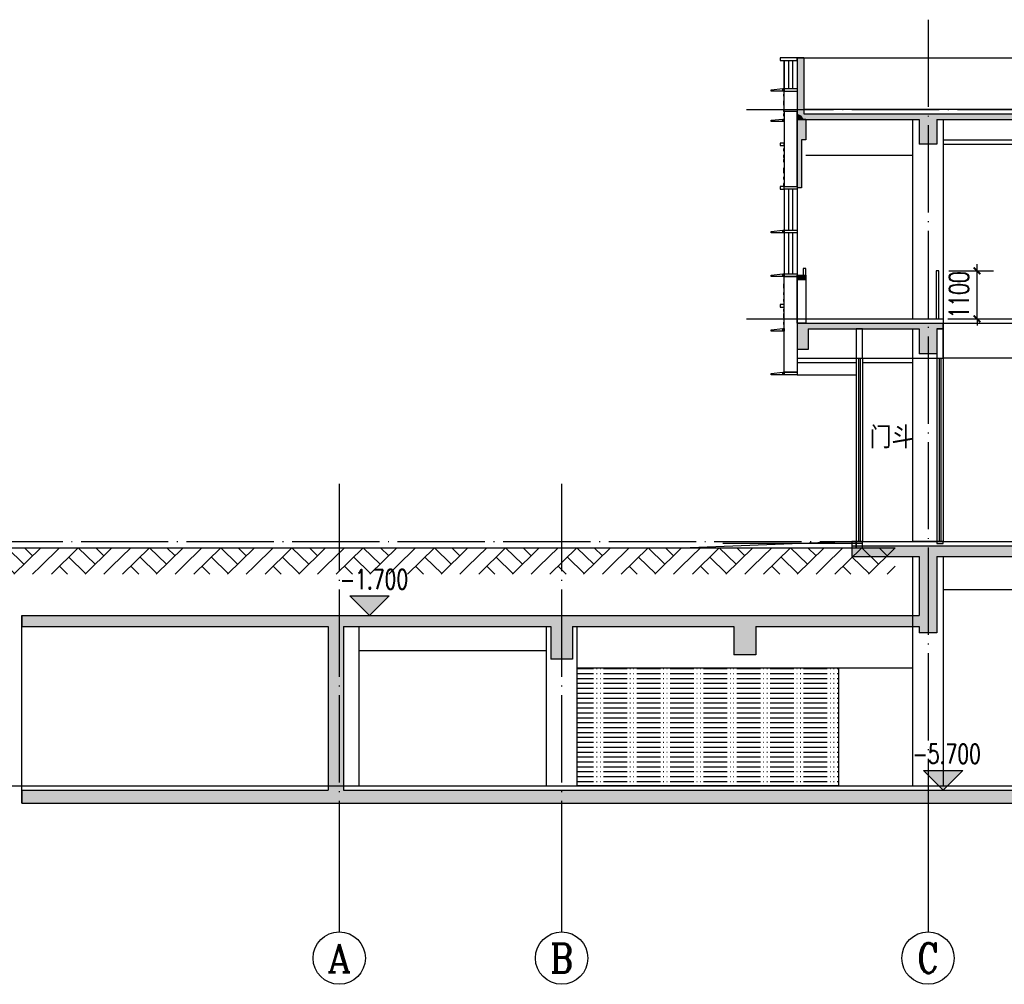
# Model space of a CAD drawing. Header units: millimetres. Extents: x 500457 to 783861, y -293374 to -162131.
# Tile 65 of 116: x 693852 to 716426, y -240502 to -218395. Entities that reach past the tile are written whole.
import ezdxf
from ezdxf.enums import TextEntityAlignment as Align

# ---------------------------------------------------------------- set-up
doc = ezdxf.new("R2010")
doc.units = ezdxf.units.MM
doc.header["$LTSCALE"] = 1000
doc.linetypes.add('DOTE', pattern=[2.42, 2, -0.2, 0.02, -0.2])
for name, color, linetype in [('A-AXIS', 1, 'DOTE'), ('A-DOOR-FIRE', 4, 'Continuous'), ('A-ELEV-WIN3', 251, 'Continuous'), ('A-PLAN-GROUND', 2, 'Continuous'), ('A-SECT-SURF', 6, 'Continuous'), ('A-看线', 115, 'Continuous'), ('AXIS', 3, 'Continuous'), ('AXIS_TEXT', 7, 'Continuous'), ('DIM_ELEV', 3, 'Continuous'), ('DOTE', 1, 'DOTE'), ('EVTR', 2, 'Continuous'), ('LY_MC_section A_A$0$A31----(18)', 140, 'Continuous'), ('PUB_DIM', 3, 'Continuous'), ('PUB_HATCH', 8, 'Continuous'), ('PUB_TEXT', 7, 'Continuous'), ('WALL', 255, 'Continuous'), ('板洞', 6, 'Continuous')]:
    doc.layers.add(name, color=color, linetype=linetype)
doc.styles.add('_TCH_AXIS', font='COMPLEX', dxfattribs={"bigfont": 'GBCBIG'})
doc.styles.add('_TCH_DIM', font='SIMPLEX', dxfattribs={"bigfont": 'GBCBIG'})
doc.styles.add('_TCH_DIM_T3', font='SIMPLEX', dxfattribs={"width": 0.705882, "bigfont": 'GBCBIG'})
doc.styles.add('COMPLEX', font='COMPLEX')
doc.styles.add('TSSD_Norm', font='tssdeng.shx', dxfattribs={"bigfont": 'hztxt.shx'})
doc.dimstyles.new('_TCH_ARCH&&150', dxfattribs={"dimtxt": 446.25, "dimasz": 150, "dimexe": 375, "dimexo": 450, "dimgap": 189.375, "dimtad": 1, "dimdec": 0, "dimzin": 0, "dimdsep": 46, "dimtxsty": '_TCH_DIM_T3', "dimblk": 'ARCHTICK', "dimcen": 0.09, "dimclrt": 7, "dimazin": 2, "dimtfac": 1, "dimtdec": 0, "dimtix": 1, "dimtmove": 2, "dimatfit": 3, "dimfxl": 1, "dimtolj": 1, "dimtzin": 0, "dimarcsym": 0})

# ---------------------------------------------------------------- blocks, each defined once
blk = doc.blocks.new('A$C7aab0e27')
at = {"layer": 'LY_MC_section A_A$0$A31----(18)'}
for points in [[(-30, 0), (-30, -60), (-300, -60), (-300, -30)], [(-30, -60), (-30, 0), (0, 0), (0, -60)]]:
    blk.add_lwpolyline(points, close=True, dxfattribs=at)
blk = doc.blocks.new('A$C37e4a2ef')
at = {"layer": 'LY_MC_section A_A$0$A31----(18)'}
blk.add_lwpolyline([(0, 0), (300, 0), (300, -60), (0, -60)], close=True, dxfattribs=at)
at = {"layer": 'A-DOOR-FIRE'}
blk.add_blockref('A$C7aab0e27', (0, 0), dxfattribs=at)
blk = doc.blocks.new('A$C42b86bd6')
at = {"layer": 'LY_MC_section A_A$0$A31----(18)'}
for points in [[(90, 0), (0, 0), (0, -60), (90, -60)], [(90, 0), (390, 0), (390, -60), (90, -60)]]:
    blk.add_lwpolyline(points, close=True, dxfattribs=at)
blk = doc.blocks.new('A$C827e71c0')
at = {"layer": 'LY_MC_section A_A$0$A31----(18)'}
blk.add_lwpolyline([(0, 0), (-90, 0), (-90, -60), (0, -60)], close=True, dxfattribs=at)
blk = doc.blocks.new('$EWDLib$00001159')
for p, q in [((0, 0), (0, 1500)), ((84, 0), (84, 1500)), ((156, 0), (156, 1500)), ((240, 0), (240, 1500))]:
    blk.add_line(p, q)
blk = doc.blocks.new('A$Cbfcdd665')
at = {"layer": 'PUB_HATCH'}
for points in [[(-5700, -38700), (-5700, -39170), (-5500, -39170), (-5500, -38700)], [(-5600, -39170), (-5700, -39170), (-5700, -40270), (-5600, -40270)], [(-5700, -42270), (-5500, -42270), (-5500, -42370), (-5700, -42370)]]:
    blk.add_hatch(color=256, dxfattribs=at).paths.add_polyline_path(points)
at = {"layer": 'EVTR'}
blk.add_lwpolyline([(-5500, -42270), (-5500, -42120), (-5560, -42120), (-5560, -42270)], dxfattribs=at)
at = {"layer": 'LY_MC_section A_A$0$A31----(18)'}
for p, q in [((-6000, -37990), (-5700, -37990)), ((-6000, -38050), (-5700, -38050))]:
    blk.add_line(p, q, dxfattribs=at)
for points in [[(-5700, -37290), (-6090, -37290), (-6090, -37350), (-5700, -37350)], [(-6000, -38120), (-6010, -38120), (-6010, -38170), (-6000, -38170)], [(-6000, -38270), (-6010, -38270), (-6010, -38370), (-6000, -38370)], [(-6000, -38470), (-6010, -38470), (-6010, -38520), (-6000, -38520)], [(-6000, -38570), (-6010, -38570), (-6010, -38620), (-6000, -38620)], [(-5700, -38520), (-6000, -38520), (-6000, -40240), (-5700, -40240)], [(-6000, -39370), (-6010, -39370), (-6010, -39420), (-6000, -39420)], [(-6000, -39520), (-6010, -39520), (-6010, -39570), (-6000, -39570)], [(-6000, -39620), (-6010, -39620), (-6010, -39670), (-6000, -39670)], [(-6000, -39820), (-6010, -39820), (-6010, -39920), (-6000, -39920)], [(-6000, -40020), (-6010, -40020), (-6010, -40070), (-6000, -40070)], [(-6000, -40170), (-6010, -40170), (-6010, -40220), (-6000, -40220)], [(-6000, -42300), (-5700, -42300), (-5700, -44490), (-6000, -44490)], [(-6000, -42470), (-6010, -42470), (-6010, -42570), (-6000, -42570)], [(-6000, -42670), (-6010, -42670), (-6010, -42720), (-6000, -42720)], [(-6000, -42820), (-6010, -42820), (-6010, -42870), (-6000, -42870)], [(-6000, -43050), (-6010, -43050), (-6010, -43100), (-6000, -43100)], [(-6000, -43150), (-6010, -43150), (-6010, -43250), (-6000, -43250)], [(-6000, -43350), (-6010, -43350), (-6010, -43400), (-6000, -43400)], [(-4200, -43500), (-4350, -43500), (-4350, -44170), (-4200, -44170)], [(-2350, -43500), (-2500, -43500), (-2500, -44170), (-2350, -44170)], [(-4350, -48370), (-4450, -48370), (-4450, -48520), (-4350, -48520)], [(-4200, -48370), (-4350, -48370), (-4350, -48520), (-4200, -48520)], [(-2350, -48370), (-2500, -48370), (-2500, -48420), (-2350, -48420)]]:
    blk.add_lwpolyline(points, close=True, dxfattribs=at)
blk.add_lwpolyline([(-6000, -38520), (-6000, -37350), (-5700, -37350), (-5700, -38520)], dxfattribs=at)
at = {"layer": 'WALL', "color": 0}
for p, q in [((-5700, -38700), (-5700, -39170)), ((-5500, -38700), (-5700, -38700)), ((-5500, -38700), (-5500, -39170)), ((-5700, -39170), (-5700, -40270)), ((-5500, -39170), (-5600, -39170)), ((-5600, -39170), (-5600, -40270)), ((-5600, -40270), (-5700, -40270))]:
    blk.add_line(p, q, dxfattribs=at)
at = {"layer": 'WALL'}
for points in [[(-5700, -42270), (-5500, -42270), (-5500, -42370), (-5700, -42370)], [(-5700, -42370), (-5500, -42370), (-5500, -43370), (-5700, -43370)]]:
    blk.add_lwpolyline(points, close=True, dxfattribs=at)
at = {"layer": 'A-DOOR-FIRE'}
for name, p in [('A$C42b86bd6', (-6090, -40240)), ('A$C7aab0e27', (-6000, -43490)), ('A$C37e4a2ef', (-6000, -44490))]:
    blk.add_blockref(name, p, dxfattribs=at)
at = {"layer": 'LY_MC_section A_A$0$A31----(18)', "rotation": 179.9999999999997}
for p, xscale, yscale in [((-5700, -37350), 1.250000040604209, 0.4266663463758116), ((-5700, -40300), 1.250000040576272, 0.6266666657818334), ((-5700, -41300), 1.250000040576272, 0.6266666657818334), ((-4200, -44170), 0.6249999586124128, 2.799999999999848), ((-2350, -44170), 0.6249999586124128, 2.799999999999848)]:
    blk.add_blockref('$EWDLib$00001159', p, dxfattribs=dict(at, xscale=xscale, yscale=yscale))
at = {"layer": 'LY_MC_section A_A$0$A31----(18)'}
for name, p in [('A$C7aab0e27', (-6000, -37990)), ('A$C7aab0e27', (-6000, -38690)), ('A$C827e71c0', (-6000, -39240)), ('A$C37e4a2ef', (-6000, -41240)), ('A$C37e4a2ef', (-6000, -42240)), ('A$C827e71c0', (-6000, -42940))]:
    blk.add_blockref(name, p, dxfattribs=at)
blk = doc.blocks.new('_ArchTick')
at = {"color": 0, "linetype": 'ByBlock', "const_width": 0.3}
blk.add_lwpolyline([(-0.5, -0.5), (0.5, 0.5)], dxfattribs=at)
blk = doc.blocks.new('*D149')
at = {"layer": 'Defpoints', "color": 0, "transparency": 16777216}
for p in [(714706, -224151), (715800, -224151), (714706, -225251)]:
    blk.add_point(p, dxfattribs=at)
at = {"layer": 'PUB_DIM', "color": 0, "lineweight": -2, "transparency": 16777216}
for p, q in [((715156, -224151), (716175, -224151)), ((715800, -224151), (715800, -224001)), ((715800, -225251), (715800, -224151)), ((715156, -225251), (716175, -225251)), ((715800, -225251), (715800, -225401))]:
    blk.add_line(p, q, dxfattribs=at)
at = {"layer": 'PUB_DIM', "color": 0, "lineweight": -2, "transparency": 16777216, "xscale": 150, "yscale": 150, "zscale": 150}
for p, rotation in [((715800, -224151), 270), ((715800, -225251), 90)]:
    blk.add_blockref('_ArchTick', p, dxfattribs=dict(at, rotation=rotation))
at = {"layer": 'PUB_DIM', "color": 7, "transparency": 16777216, "insert": (715388, -224701), "char_height": 446.2, "attachment_point": 5, "rotation": 90, "style": '_TCH_DIM_T3'}
blk.add_mtext('\\A1;1100', dxfattribs=at)
blk = doc.blocks.new('_AXISO')
blk.add_circle((0, 0), 0.5)
at = {"layer": 'AXIS_TEXT', "style": 'COMPLEX', "width": 1.041667}
blk.add_attdef('A', text='', height=0.56, dxfattribs=at).set_placement((-0.25, -0.28), (0.25, -0.28), align=Align.FIT)
blk = doc.blocks.new('$LinePat$素土夯实')
at = {"color": 0}
for p, q in [((0, -210), (210, 0)), ((120, -300), (420, 0)), ((420, 0), (608, -188)), ((495, -300), (795, 0)), ((615, 0), (705, -90)), ((315, -105), (502, -293)), ((210, -210), (300, -300)), ((705, -300), (795, -210))]:
    blk.add_line(p, q, dxfattribs=at)

msp = doc.modelspace()

# ---------------------------------------------------------------- hatches: boundary and pattern name
at = {"layer": 'A-ELEV-WIN3'}
h = msp.add_hatch(dxfattribs=at)
h.set_pattern_fill('ACAD_ISO05W100', color=256, scale=150, angle=-90)
h.set_pattern_definition([(0, (718710.77, -320116.43), (7e-13, 112.5), [540, -67.5, 11.25, -67.5, 11.25, -67.5])])
h.paths.add_polyline_path([(712627.1, -235950.7), (712627.1, -233250.7), (706627.1, -233250.7), (706627.1, -235950.7)])
at = {"layer": 'DIM_ELEV'}
for points in [[(701872.5, -232050.7), (701422.5, -231600.7), (702322.5, -231600.7)], [(715027.1, -236050.7), (714577.1, -235600.7), (715477.1, -235600.7)]]:
    msp.add_hatch(color=256, dxfattribs=at).paths.add_polyline_path(points)
at = {"layer": 'PUB_HATCH'}
for points in [[(711677.1, -219270.7), (711677.1, -220550.7), (711777.1, -220594.1), (711827.1, -220550.7), (711827.1, -219270.7)], [(711677.1, -220680.7), (711827.1, -220680.7), (711777.1, -220594.1), (711677.1, -220550.7)], [(711777.1, -220594.1), (711827.1, -220680.7), (714477.1, -220680.7), (714677.1, -220637.4), (714677.1, -220550.7), (711827.1, -220550.7)], [(714677.1, -220637.4), (714477.1, -220680.7), (714477.1, -221250.7), (714877.1, -221250.7), (714877.1, -220680.7)], [(714677.1, -220637.4), (714877.1, -220680.7), (720777.1, -220680.7), (720977.1, -220637.4), (720977.1, -220550.7), (714677.1, -220550.7)], [(711927.1, -225480.7), (711677.1, -225350.7), (711677.1, -225950.7), (711927.1, -225950.7)], [(711677.1, -225350.7), (711927.1, -225480.7), (714477.1, -225480.7), (714677.2, -225437.4), (714677.5, -225350.7)], [(714677.2, -225437.4), (714477.1, -225480.7), (714477.1, -226050.7), (714877.1, -226050.7), (714877.1, -225480.7)], [(714677.2, -225437.4), (714877.1, -225480.7), (715027.1, -225480.7), (715027.1, -225350.7), (714677.5, -225350.7)], [(712927.1, -230700.7), (714477.1, -230700.7), (714677.1, -230617.4), (714677.1, -230450.7), (712927.1, -230450.7)], [(714677.1, -230617.4), (714877.1, -230700.7), (717577.1, -230700.7), (717743.8, -230617.4), (717827.1, -230450.7), (714677.1, -230450.7)], [(714677.1, -230617.4), (714477.1, -230700.7), (714477.1, -232050.7), (714610.5, -232134.1), (714877.1, -232050.7), (714877.1, -230700.7)], [(693902.1, -232300.7), (700927.1, -232300.7), (701160.5, -232217.4), (701277.1, -232050.7), (693902.1, -232050.7)], [(701160.5, -232217.4), (701277.1, -232300.7), (706027.1, -232300.7), (706277.1, -232217.4), (706277.1, -232050.7), (701277.1, -232050.7)], [(706277.1, -232217.4), (706527.1, -232300.7), (710227.1, -232300.7), (710477.1, -232217.4), (710477.1, -232050.7), (706277.1, -232050.7)], [(710477.1, -232217.4), (710727.1, -232300.7), (714477.1, -232300.7), (714610.5, -232134.1), (714477.1, -232050.7), (710477.1, -232050.7)], [(714610.5, -232134.1), (714477.1, -232300.7), (714477.1, -232450.7), (714877.1, -232450.7), (714877.1, -232050.7)], [(701160.5, -232217.4), (700927.1, -232300.7), (700927.1, -236050.7), (701160.5, -236150.7), (701277.1, -236050.7), (701277.1, -232300.7)], [(706277.1, -232217.4), (706027.1, -232300.7), (706027.1, -233050.7), (706527.1, -233050.7), (706527.1, -232300.7)], [(710477.1, -232217.4), (710227.1, -232300.7), (710227.1, -232950.7), (710727.1, -232950.7), (710727.1, -232300.7)], [(693902.1, -236350.7), (701277.1, -236350.7), (701160.5, -236150.7), (700927.1, -236050.7), (693902.1, -236050.7)], [(701160.5, -236150.7), (701277.1, -236350.7), (717827.1, -236350.7), (717743.8, -236150.7), (717577.1, -236050.7), (701277.1, -236050.7)]]:
    msp.add_hatch(color=256, dxfattribs=at).paths.add_polyline_path(points)

# ---------------------------------------------------------------- linework, layer by layer
at = {"color": 252}
msp.add_line((713177.1, -230400.7), (709975.5, -230400.7), dxfattribs=at)
at = {"layer": 'A-AXIS'}
for p, q in [((685577.8, -230350.7), (745065.3, -230350.7)), ((685577.8, -235950.7), (745065.3, -235950.7))]:
    msp.add_line(p, q, dxfattribs=at)
at = {"layer": 'A-DOOR-FIRE'}
msp.add_lwpolyline([(706627.1, -233250.7), (712627.1, -233250.7), (712627.1, -235950.7), (706627.1, -235950.7)], dxfattribs=at)
at = {"layer": 'A-PLAN-GROUND'}
for points in [[(712927.1, -230350.7), (709227.1, -230500.7)], [(687802.1, -230500.7), (713927.1, -230500.7)]]:
    msp.add_lwpolyline(points, dxfattribs=at)
at = {"layer": 'A-SECT-SURF'}
for p, q in [((740477.1, -220450.7), (711827.1, -220450.7)), ((713177.1, -230350.7), (740577.1, -230350.7)), ((693902.1, -235950.7), (743227.1, -235950.7))]:
    msp.add_line(p, q, dxfattribs=at)
msp.add_lwpolyline([(711877.1, -225250.7), (715027.1, -225250.7), (715027.1, -225350.7)], dxfattribs=at)
at = {"layer": 'A-看线'}
for p, q in [((714327.1, -225250.7), (714327.1, -220680.7)), ((715027.1, -220680.7), (715027.1, -225250.7)), ((714327.1, -230350.7), (714327.5, -225480.7)), ((715027.5, -225480.7), (715027.1, -230350.7)), ((715027.1, -230350.7), (714327.1, -230350.7)), ((714327.1, -235950.7), (714327.1, -230700.7)), ((715027.1, -230700.7), (715027.1, -235950.7)), ((705927.1, -235950.7), (705927.1, -232300.7)), ((706627.1, -232300.7), (706627.1, -235950.7)), ((700927.1, -233050.7), (700927.1, -235950.7)), ((706627.1, -233250.7), (714327.1, -233250.7))]:
    msp.add_line(p, q, dxfattribs=at)
for points in [[(711677.1, -219270.7), (717587.1, -219270.7)], [(715027.1, -221150.7), (720527.1, -221150.7)], [(715027.1, -221250.7), (720527.1, -221250.7)], [(711877.1, -221500.7), (714327.1, -221500.7)], [(720527.1, -226150.7), (715027.1, -226150.7), (715027.1, -225350.7), (720527.1, -225350.7)], [(711677.1, -226150.7), (713027.1, -226150.7)], [(713177.1, -226150.7), (714877.1, -226150.7)], [(711677.1, -226250.7), (713027.1, -226250.7)], [(713177.1, -226250.7), (714327.1, -226250.7)], [(711677.1, -226530.7), (713027.1, -226530.7)], [(715027.1, -231450.7), (720527.1, -231450.7)], [(701627.1, -232300.7), (701627.1, -235950.7)], [(701627.1, -232850.7), (705927.1, -232850.7)]]:
    msp.add_lwpolyline(points, dxfattribs=at)
msp.add_lwpolyline([(701277.1, -232850.7), (701277.1, -232850.7)], close=True, dxfattribs=at)
at = {"layer": 'AXIS'}
for p, q in [((701177.1, -237083.6), (701177.1, -239302.1)), ((706277.1, -237083.6), (706277.1, -239302.1)), ((714677.1, -237083.6), (714677.1, -239302.1))]:
    msp.add_line(p, q, dxfattribs=at)
at = {"layer": 'DIM_ELEV'}
for p, q in [((701872.5, -232050.7), (701422.5, -231600.7)), ((701422.5, -231600.7), (702322.5, -231600.7)), ((701872.5, -232050.7), (702322.5, -231600.7)), ((715027.1, -236050.7), (714577.1, -235600.7)), ((714577.1, -235600.7), (715477.1, -235600.7)), ((715027.1, -236050.7), (715477.1, -235600.7))]:
    msp.add_line(p, q, dxfattribs=at)
at = {"layer": 'DOTE'}
for p, q in [((714677.1, -218394.8), (714677.1, -239302.1)), ((710512.9, -220450.7), (745065.3, -220450.7)), ((710512.9, -225250.7), (745065.3, -225250.7)), ((701177.1, -229035.4), (701177.1, -239302.1)), ((706277.1, -229035.4), (706277.1, -239302.1))]:
    msp.add_line(p, q, dxfattribs=at)
at = {"layer": 'EVTR'}
msp.add_lwpolyline([(714927.1, -225250.7), (714927.1, -224150.7), (714867.1, -224150.7), (714867.1, -225250.7)], dxfattribs=at)
at = {"layer": 'WALL'}
for p, q in [((711677.1, -219270.7), (711677.1, -220550.7)), ((711827.1, -219270.7), (711677.1, -219270.7)), ((711827.1, -219270.7), (711827.1, -220550.7)), ((711677.1, -220550.7), (711677.1, -220550.7)), ((711677.1, -220550.7), (711677.1, -220680.7)), ((711677.1, -220680.7), (711827.1, -220680.7)), ((711827.1, -220550.7), (714677.1, -220550.7)), ((711827.1, -220680.7), (714477.1, -220680.7)), ((714477.1, -220680.7), (714477.1, -221250.7)), ((714677.1, -220550.7), (720977.1, -220550.7)), ((714877.1, -220680.7), (714877.1, -221250.7)), ((714877.1, -220680.7), (720777.1, -220680.7)), ((714877.1, -221250.7), (714477.1, -221250.7)), ((711677.1, -225350.7), (711677.1, -225950.7)), ((711677.1, -225350.7), (714677.5, -225350.7)), ((711927.1, -225480.7), (711927.1, -225950.7)), ((711927.1, -225480.7), (714477.1, -225480.7)), ((714477.1, -225480.7), (714477.1, -226050.7)), ((714677.5, -225350.7), (715027.1, -225350.7)), ((714877.1, -225480.7), (714877.1, -226050.7)), ((714877.1, -225480.7), (715027.1, -225480.7)), ((715027.1, -225350.7), (715027.1, -225480.7)), ((711927.1, -225950.7), (711677.1, -225950.7)), ((714877.1, -226050.7), (714477.1, -226050.7)), ((712927.1, -230450.7), (714677.1, -230450.7)), ((712927.1, -230450.7), (712927.1, -230700.7)), ((714677.1, -230450.7), (717827.1, -230450.7)), ((712927.1, -230700.7), (714477.1, -230700.7)), ((714477.1, -230700.7), (714477.1, -232050.7)), ((714877.1, -230700.7), (714877.1, -232050.7)), ((714877.1, -230700.7), (717577.1, -230700.7)), ((693902.1, -232050.7), (701277.1, -232050.7)), ((693902.1, -232050.7), (693902.1, -232300.7)), ((701277.1, -232050.7), (706277.1, -232050.7)), ((706277.1, -232050.7), (710477.1, -232050.7)), ((710477.1, -232050.7), (714477.1, -232050.7)), ((714877.1, -232050.7), (714877.1, -232450.7)), ((693902.1, -232300.7), (700927.1, -232300.7)), ((700927.1, -232300.7), (700927.1, -236050.7)), ((701277.1, -232300.7), (706027.1, -232300.7)), ((701277.1, -232300.7), (701277.1, -236050.7)), ((706027.1, -232300.7), (706027.1, -233050.7)), ((706527.1, -232300.7), (706527.1, -233050.7)), ((706527.1, -232300.7), (710227.1, -232300.7)), ((710227.1, -232300.7), (710227.1, -232950.7)), ((710727.1, -232300.7), (710727.1, -232950.7)), ((710727.1, -232300.7), (714477.1, -232300.7)), ((714477.1, -232300.7), (714477.1, -232450.7)), ((714877.1, -232450.7), (714477.1, -232450.7)), ((710727.1, -232950.7), (710227.1, -232950.7)), ((706527.1, -233050.7), (706027.1, -233050.7)), ((693902.1, -236050.7), (700927.1, -236050.7)), ((693902.1, -236050.7), (693902.1, -236350.7)), ((701277.1, -236050.7), (717577.1, -236050.7)), ((693902.1, -236350.7), (701277.1, -236350.7)), ((701277.1, -236350.7), (717827.1, -236350.7))]:
    msp.add_line(p, q, dxfattribs=at)
at = {"layer": '板洞'}
msp.add_line((693902.1, -236350.7), (693902.1, -232050.7), dxfattribs=at)

# ---------------------------------------------------------------- block references
at = {"layer": 'AXIS'}
ref = msp.add_blockref('_AXISO', (701177.1, -239902.1), dxfattribs=dict(at, xscale=1200, yscale=1200, zscale=1200))
ref.add_attrib('A', 'A', dxfattribs={"layer": 'AXIS_TEXT', "height": 637.8, "style": '_TCH_AXIS'}).set_placement((700903.8, -240221), (701450.5, -240221), align=Align.FIT)
ref = msp.add_blockref('_AXISO', (706277.1, -239902.1), dxfattribs=dict(at, xscale=1200, yscale=1200, zscale=1200))
ref.add_attrib('A', 'B', dxfattribs={"layer": 'AXIS_TEXT', "height": 652.9, "style": '_TCH_AXIS'}).set_placement((706012.9, -240228.6), (706541.4, -240228.6), align=Align.FIT)
ref = msp.add_blockref('_AXISO', (714677.1, -239902.1), dxfattribs=dict(at, xscale=1200, yscale=1200, zscale=1200))
ref.add_attrib('A', 'C', dxfattribs={"layer": 'AXIS_TEXT', "height": 683.5, "style": '_TCH_AXIS'}).set_placement((714433, -240243.9), (714921.2, -240243.9), align=Align.FIT)
at = {"layer": 'LY_MC_section A_A$0$A31----(18)'}
msp.add_blockref('A$Cbfcdd665', (717377.1, -181980.7), dxfattribs=at)
at = {"layer": 'WALL', "xscale": 2.05385221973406, "yscale": 2, "zscale": 2, "rotation": 9.42910644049e-05}
for p in [(692700.6, -230500.8), (694333.4, -230500.8), (695966.2, -230500.8), (697599, -230500.8), (699231.8, -230500.8), (700864.6, -230500.8), (702497.4, -230500.8), (704130.2, -230500.8), (705763.1, -230500.8), (707395.9, -230500.7), (709028.7, -230500.7), (710661.5, -230500.7), (712294.3, -230500.7)]:
    msp.add_blockref('$LinePat$素土夯实', p, dxfattribs=at)

# ---------------------------------------------------------------- texts
at = {"layer": 'PUB_TEXT', "style": 'TSSD_Norm'}
msp.add_text('门斗', height=500, dxfattribs=at).set_placement((713339.4, -228217.5))
at = {"layer": 'PUB_TEXT', "style": '_TCH_DIM', "width": 0.705882}
for s, p in [('-1.700', (701191.5, -231443.2)), ('-5.700', (714322.1, -235443.2))]:
    msp.add_text(s, height=446.25, dxfattribs=at).set_placement(p)

# ---------------------------------------------------------------- dimensions: what is measured, and where the dimension line sits
at = {"layer": 'PUB_DIM'}
dim = msp.add_aligned_dim(p1=(714706.2, -225250.7), p2=(714706.2, -224150.7), distance=-1093.8, dimstyle='_TCH_ARCH&&150', dxfattribs=at)
dim.commit()
dim.dimension.update_dxf_attribs({"geometry": '*D149', "text_midpoint": (715387.5, -224700.7)})

doc.saveas('drawing.dxf')
